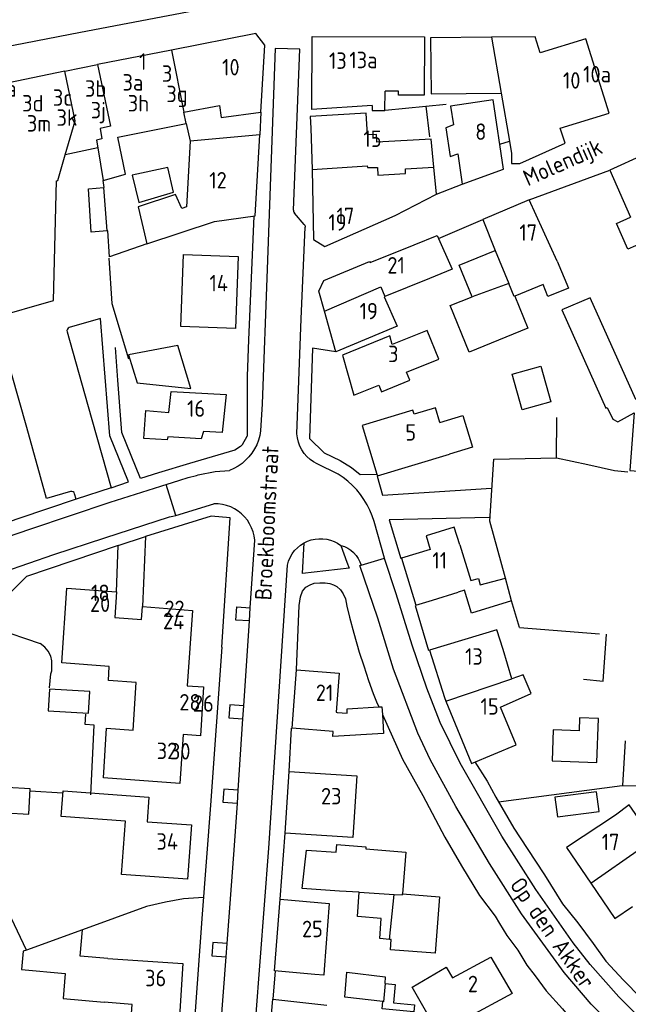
# Model space of a CAD drawing. Header units: metres. Extents: x 233874 to 239264, y 443832 to 448222.
# Tile 66 of 198: x 235907 to 235999, y 444765 to 444914. Entities that reach past the tile are written whole.
import ezdxf

# ---------------------------------------------------------------- set-up
doc = ezdxf.new("R2010")
doc.units = ezdxf.units.M
doc.header["$MEASUREMENT"] = 0
for name, color, linetype in [('BIJGEBOUW', 4, 'Continuous'), ('DAKRAND', 4, 'Continuous'), ('DAKRAND-BYG', 4, 'Continuous'), ('HEG', 253, 'Continuous'), ('HOOFDGEBOUW', 4, 'Continuous'), ('HUISNUMMER', 253, 'Continuous'), ('KANTVERH', 253, 'Continuous'), ('MUUR', 253, 'Continuous'), ('OVERVBOUW', 253, 'Continuous'), ('RASTER', 253, 'Continuous'), ('STRAATNAAM', 253, 'Continuous'), ('TUSSENMUUR', 253, 'Continuous')]:
    doc.layers.add(name, color=color, linetype=linetype)
doc.styles.get("Standard").update_dxf_attribs({"font": 'iso.shx'})

msp = doc.modelspace()

# ---------------------------------------------------------------- linework, layer by layer
at = {"layer": 'BIJGEBOUW'}
msp.add_line((235961.51, 444777.65), (235957.92, 444777.92), dxfattribs=at)
for points in [[(235932.61, 444858.16), (235930.62, 444864.66), (235923.11, 444863.28), (235924.42, 444858.99), (235932.61, 444858.16)], [(235994.61, 444793.87), (235994.23, 444796.85), (235987.9, 444796.05), (235988.28, 444793.07), (235994.61, 444793.87)], [(235955.15, 444781.79), (235949.5, 444782.17), (235950.16, 444788.03), (235954.68, 444787.69), (235954.77, 444788.87), (235959.18, 444788.53), (235959.16, 444788.2)]]:
    msp.add_lwpolyline(points, dxfattribs=at)
at = {"layer": 'DAKRAND'}
for p, q in [((235931.89, 444898.42), (235932.51, 444895.74)), ((235981.31, 444825.89), (235980.37, 444829.35)), ((235981.31, 444825.89), (235975.22, 444824.02)), ((235981.36, 444814.03), (235980.02, 444818.51)), ((235916.11, 444775.91), (235907.64, 444772.84))]:
    msp.add_line(p, q, dxfattribs=at)
for points in [[(235960.11, 444901.16), (235960.11, 444900.39), (235962.08, 444900.38), (235962.09, 444903.33)], [(235924.7, 444886.42), (235929.95, 444887.99), (235929.11, 444891.72), (235923.7, 444890.56), (235924.7, 444886.42)], [(235919.37, 444888.68), (235919.42, 444888.69), (235919.28, 444889.77)], [(235919.87, 444882.09), (235917.46, 444881.9), (235917.06, 444888.49), (235919.37, 444888.68)], [(235925.92, 444880.13), (235920.22, 444878.17), (235919.99, 444882.09), (235919.87, 444882.09)], [(236003.26, 444878.25), (236002.36, 444877.86), (236001.28, 444880.34), (235998.97, 444879.33), (235997.27, 444883.22)], [(235975.31, 444872.1), (235973.36, 444876.88), (235978.84, 444879.1)], [(235988.23, 444877.51), (235989.96, 444873.4), (235986.84, 444872.14), (235986.11, 444873.93), (235981.81, 444872.18)], [(235981.81, 444872.18), (235983.79, 444867.31), (235974.85, 444863.67), (235971.97, 444870.75), (235975.31, 444872.1)], [(235970.4, 444852.97), (235973.92, 444854.03), (235975.38, 444849.22), (235971.86, 444848.16)], [(235973.43, 444834.41), (235975.11, 444828.97), (235976.29, 444829.3), (235976.56, 444828.31), (235980.37, 444829.35)], [(235961.68, 444808.63), (235961.86, 444805.74), (235954.17, 444805.27), (235954.23, 444806.05)], [(235954.83, 444808.95), (235956.35, 444808.83), (235956.31, 444809.47), (235961.16, 444809.77)], [(235961.16, 444809.77), (235961.61, 444809.79), (235961.68, 444808.63)], [(235922.65, 444792.39), (235912.88, 444793.1), (235913.17, 444797.03), (235926.23, 444796.08), (235925.96, 444792.33)], [(236000.88, 444788.24), (236000.85, 444788.27), (236002.82, 444789.65), (235999.15, 444794.9), (235997.12, 444793.35)], [(235919.99, 444771.53), (235915.76, 444771.9), (235916.11, 444775.91)], [(235907.64, 444772.84), (235907.13, 444772.65), (235906.88, 444769.88), (235913.52, 444769.29), (235913.18, 444765.48), (235919.4, 444764.93)], [(235968.42, 444763.28), (235966.22, 444767.21), (235971.36, 444770.21), (235972.34, 444768.59)]]:
    msp.add_lwpolyline(points, dxfattribs=at)
at = {"layer": 'DAKRAND-BYG'}
for p, q in [((235958.15, 444781.61), (235955.15, 444781.79)), ((235957.92, 444777.92), (235958.15, 444781.61)), ((235956, 444765.65), (235956.3, 444769.46)), ((235961.77, 444765), (235956, 444765.65))]:
    msp.add_line(p, q, dxfattribs=at)
for points in [[(236006.9, 444845.08), (236007.92, 444855.74), (236000.17, 444856.48), (235993.24, 444871.93), (235988.96, 444870.12), (235995.64, 444855.16), (235995.85, 444855.25), (235996.69, 444853.48), (235997.43, 444853.09), (235999.92, 444854.43), (235999.27, 444845.71), (236006.9, 444845.08)], [(235982.93, 444854.93), (235981.41, 444860.31), (235985.73, 444861.53), (235987.25, 444856.15), (235982.93, 444854.93)], [(235917.24, 444812.1), (235911.11, 444812.48), (235910.9, 444809.2), (235917.04, 444808.82), (235917.24, 444812.1)], [(235994.26, 444801.31), (235994.53, 444808.03), (235991.64, 444808.14), (235991.56, 444806.16), (235987.63, 444806.31), (235987.45, 444801.58), (235994.26, 444801.31)], [(235904.71, 444797.55), (235904.47, 444793.69), (235907.96, 444793.47), (235908.2, 444797.33), (235904.71, 444797.55)], [(235959.16, 444788.2), (235965.23, 444787.73), (235964.74, 444781.36)], [(235964.74, 444781.36), (235970.37, 444780.93), (235969.72, 444772.34), (235962.9, 444772.86), (235963.02, 444774.43), (235962.78, 444774.45)], [(235962.78, 444774.45), (235961.28, 444774.57), (235961.51, 444777.65)], [(235956.3, 444769.46), (235962.13, 444768.76), (235962.04, 444767.76), (235962.12, 444767.75)], [(235962.12, 444767.75), (235963.63, 444767.61), (235963.37, 444764.8), (235966.57, 444764.51), (235966.47, 444763.46), (235961.67, 444763.9), (235961.77, 444765)]]:
    msp.add_lwpolyline(points, dxfattribs=at)
at = {"layer": 'HEG'}
for points in [[(235980.37, 444829.35), (235978, 444838.01), (235978.62, 444847.39), (235988.14, 444847.61), (235988.16, 444853.74)], [(235982.49, 444821.83), (235981.45, 444825.39), (235981.31, 444825.89)], [(235907.64, 444772.84), (235902.07, 444784.44), (235903.8, 444784.75), (235904.3, 444793.03)], [(235934.49, 444780.8), (235931.47, 444780.64), (235928.73, 444780.1), (235925.85, 444779.45), (235916.11, 444775.91)]]:
    msp.add_lwpolyline(points, dxfattribs=at)
at = {"layer": 'HOOFDGEBOUW'}
for p, q in [((235942.46, 444912.09), (235929.64, 444909.57)), ((235929.64, 444909.57), (235918.4, 444907.36)), ((235915.03, 444898.81), (235913.44, 444906.38)), ((235931.89, 444898.42), (235931.54, 444900.16)), ((235913.51, 444893.67), (235915.03, 444898.81)), ((235943.07, 444896.67), (235932.51, 444895.74)), ((235969.49, 444891.79), (235969.09, 444896.05)), ((235918.45, 444894.73), (235919.28, 444889.77)), ((235951.04, 444891.45), (235951.04, 444891.42)), ((235997.27, 444883.22), (235999.37, 444884.17)), ((235968.82, 444874.86), (235962.05, 444872.11)), ((235954.6, 444863.73), (235952.88, 444869.89)), ((235969.31, 444826.01), (235973.18, 444827.2)), ((235974.14, 444827.5), (235973.18, 444827.2)), ((235975.22, 444824.02), (235974.14, 444827.5)), ((235925.96, 444792.33), (235932.67, 444791.84)), ((235993.33, 444783), (235997.01, 444777.61)), ((235953.61, 444779.9), (235952.83, 444769.88)), ((235997.01, 444777.61), (235999.69, 444779.45))]:
    msp.add_line(p, q, dxfattribs=at)
for points in [[(235943.2, 444900.13), (235943.85, 444910.34), (235942.46, 444912.09)], [(235960.11, 444901.16), (235950.96, 444900.56), (235951, 444911.64), (235968.08, 444911.58), (235968.05, 444902.71), (235964.14, 444902.73), (235964.14, 444903.32), (235962.09, 444903.33)], [(235978.28, 444911.52), (235969.01, 444911.44), (235969.08, 444902.91), (235979.75, 444903)], [(235996.11, 444899.97), (235992.6, 444911.28), (235985.67, 444909.13), (235984.91, 444911.57), (235978.28, 444911.52)], [(235918.4, 444907.36), (235920.37, 444898), (235918.79, 444897.65), (235919.07, 444896.07), (235918.26, 444895.89), (235918.45, 444894.73)], [(235913.44, 444906.38), (235891.51, 444901.79), (235894.23, 444892.04)], [(235979.75, 444903), (235979.75, 444903), (235980.97, 444895.73)], [(235980.08, 444891.49), (235978.51, 444902.03), (235972.04, 444901.07), (235972.47, 444898.19), (235971.31, 444897.77), (235971.97, 444893.38), (235973.13, 444893.8), (235973.81, 444889.2), (235980.08, 444891.49)], [(235931.54, 444900.16), (235936.92, 444901.14), (235937.2, 444899.33), (235943.2, 444900.13)], [(235969.09, 444896.05), (235960.84, 444895.56), (235960.77, 444896.76), (235959.4, 444896.68), (235959.2, 444899.98), (235950.73, 444899.48), (235950.83, 444897.69), (235951.04, 444891.45)], [(235981.32, 444892.36), (235982.57, 444892.33), (235989.43, 444895.42), (235988.68, 444897.71), (235996.11, 444899.97)], [(235925.92, 444880.13), (235936.19, 444883.52), (235942.37, 444884.37), (235943.07, 444896.67)], [(235980.97, 444895.73), (235981.28, 444893.87), (235981.32, 444892.36)], [(235912.16, 444889.72), (235912.36, 444889.77), (235913.51, 444893.67)], [(236001.36, 444893.66), (235996.25, 444891.32), (235999.37, 444884.17)], [(235951.04, 444891.42), (235951.22, 444880.79), (235952.95, 444879.71), (235963.63, 444884.44), (235969.88, 444887.66), (235969.49, 444891.79)], [(235897.98, 444886.79), (235897.36, 444886.65), (235902.51, 444868.9), (235911.73, 444871.51), (235912.16, 444889.72)], [(235988.23, 444877.51), (235983.96, 444886.84), (235976.92, 444883.82), (235978.84, 444879.1)], [(235959.75, 444877.43), (235959.81, 444877.29), (235966.5, 444880), (235970, 444881.42), (235972.29, 444876.27), (235968.82, 444874.86)], [(235939.78, 444878.22), (235939.38, 444867.29), (235931.06, 444867.59), (235931.46, 444878.53), (235939.78, 444878.22)], [(235952.88, 444869.89), (235952.04, 444872.92), (235952.77, 444874.56), (235959.75, 444877.43)], [(235962.05, 444872.11), (235961.94, 444872.07), (235963.93, 444867.61), (235954.6, 444863.73)], [(235970.27, 444862.59), (235968.5, 444866.98), (235963.18, 444864.83), (235962.81, 444866.13), (235955.62, 444863.23), (235957.36, 444857.13), (235961.14, 444858.66), (235961.55, 444857.66), (235965.86, 444859.4), (235965.37, 444860.62), (235970.27, 444862.59)], [(235937.94, 444857.23), (235937.33, 444851.45), (235934.49, 444851.62), (235934.17, 444850.51), (235929.1, 444850.8), (235928.97, 444850.36), (235925.46, 444850.57), (235925.76, 444854.8), (235929.26, 444854.5), (235929.61, 444857.72), (235937.94, 444857.23)], [(235970.4, 444852.97), (235969.73, 444855.2), (235966.53, 444854.23), (235966.33, 444854.88), (235958.62, 444852.55), (235960.86, 444845.15)], [(235960.86, 444845.15), (235960.95, 444844.86), (235971.86, 444848.16)], [(235973.43, 444834.41), (235972.6, 444837.1), (235968.32, 444835.78), (235968.95, 444833.71), (235964.59, 444832.36), (235966.79, 444825.23), (235969.31, 444826.01)], [(235934.53, 444812.82), (235934.05, 444805.4), (235931.43, 444805.59), (235930.94, 444798.12), (235919.3, 444798.98), (235919.8, 444806.54), (235923.83, 444806.24), (235924.3, 444813.46), (235920.07, 444813.78), (235920.2, 444815.92), (235912.98, 444816.46), (235913.73, 444827.84), (235921.32, 444827.28), (235921.06, 444823.34), (235925.1, 444823.04), (235925.23, 444825.01), (235932.86, 444824.44), (235932.02, 444813), (235934.53, 444812.82)], [(235980.02, 444818.51), (235979.09, 444821.46), (235968.83, 444818.4), (235971.1, 444811.2), (235971.33, 444810.64)], [(235954.23, 444806.05), (235947.96, 444806.54), (235948.66, 444815.39)], [(235948.66, 444815.39), (235955.11, 444814.88), (235954.64, 444808.97), (235954.83, 444808.95)], [(235971.33, 444810.64), (235975.22, 444801.2), (235982, 444804), (235979.63, 444809.72), (235984.27, 444811.8), (235983.08, 444814.63), (235981.36, 444814.03)], [(235957.8, 444799.32), (235957.22, 444789.95), (235946.92, 444790.59), (235947.5, 444799.96), (235957.8, 444799.32)], [(235932.67, 444791.84), (235932.07, 444783.58), (235922.07, 444784.31), (235922.65, 444792.39)], [(235997.12, 444793.35), (235989.64, 444788.39), (235993.33, 444783)], [(235951.4, 444769.13), (235945.32, 444769.68), (235946.17, 444780.58), (235953.61, 444779.9)], [(235919.99, 444771.53), (235931.38, 444770.78), (235930.84, 444762.72), (235923.58, 444763.2), (235923.7, 444764.55), (235919.4, 444764.93)], [(235972.34, 444768.59), (235978.18, 444771.74), (235981.39, 444766.24)], [(235952.83, 444769.88), (235952.77, 444769), (235951.4, 444769.13)], [(235951.41, 444755.05), (235944.17, 444755.69), (235945.03, 444765.37), (235953.23, 444764.44)], [(235981.39, 444766.24), (235974.45, 444762.5), (235968.42, 444763.28)]]:
    msp.add_lwpolyline(points, dxfattribs=at)
at = {"layer": 'KANTVERH'}
for p, q in [((235943.2, 444900.13), (235943.07, 444896.67)), ((235979.52, 444895.28), (235980.97, 444895.73)), ((235983.96, 444886.84), (235996.25, 444891.32)), ((235969.88, 444887.66), (235973.81, 444889.2)), ((235949.81, 444883.07), (235948.32, 444884.81)), ((235970.22, 444880.94), (235976.92, 444883.82)), ((235941.14, 444860.02), (235941.13, 444850.91)), ((235940.45, 444849.66), (235941.13, 444850.91)), ((235954.98, 444845.15), (235951.79, 444846.69)), ((235930.91, 444844.21), (235932.17, 444844.61)), ((235932.17, 444844.61), (235933.44, 444844.95)), ((235933.44, 444844.95), (235933.71, 444845.01)), ((235933.71, 444845.01), (235936.29, 444845.52)), ((235936.29, 444845.52), (235938.46, 444845.71)), ((235962.03, 444832.35), (235960.44, 444837.93)), ((235941.61, 444824.82), (235942.29, 444835.1)), ((235949.78, 444834.69), (235949.78, 444834.71)), ((235958.27, 444831.26), (235958.45, 444831.31)), ((235958.45, 444831.31), (235962.03, 444832.35)), ((235966.64, 444825.19), (235968.67, 444818.35)), ((235941.48, 444822.83), (235941.61, 444824.82)), ((235940.63, 444809.94), (235941.48, 444822.83)), ((235940.5, 444807.95), (235940.63, 444809.94)), ((235939.79, 444797.12), (235940.5, 444807.95)), ((235947.5, 444799.96), (235947.89, 444806.55)), ((235908.18, 444797.03), (235913.11, 444796.7)), ((235939.66, 444795.13), (235939.79, 444797.12)), ((235946.17, 444780.58), (235946.92, 444790.59)), ((235937.94, 444771.82), (235938.09, 444773.81)), ((235936.48, 444752.74), (235937.94, 444771.82)), ((235945.09, 444765.36), (235945.44, 444769.67))]:
    msp.add_line(p, q, dxfattribs=at)
for points in [[(235849.27, 444899.52), (235878.71, 444905.12), (235915.82, 444912.28), (235936.34, 444916.21), (235935.21, 444922.12), (235915.19, 444918.3), (235868.32, 444909.32)], [(235948.18, 444885.23), (235949.12, 444909.7), (235945.41, 444909.83), (235944.18, 444876.27), (235943.41, 444855.83), (235943.18, 444851.71)], [(235948.18, 444885.23), (235948.19, 444885.08), (235948.24, 444884.94), (235948.32, 444884.81)], [(235942.14, 444884.34), (235941.33, 444865.53), (235941.14, 444860.02)], [(235948.7, 444851.28), (235949.36, 444868.72), (235949.95, 444882.66)], [(235949.81, 444883.07), (235949.89, 444882.95), (235949.94, 444882.81), (235949.95, 444882.66)], [(235914.33, 444842.49), (235910.64, 444841.44), (235907.67, 444852.23), (235902.86, 444869)], [(235923.14, 444843.96), (235920.28, 444850.94), (235918.85, 444868.77), (235914.13, 444867.41)], [(235914.13, 444867.41), (235913.96, 444867.32), (235913.83, 444867.17), (235913.77, 444866.98), (235913.79, 444866.78)], [(235913.79, 444866.78), (235916.88, 444855.76), (235920.46, 444843.08), (235923.14, 444843.96)], [(235940.45, 444849.66), (235940.11, 444849.34), (235939.28, 444848.77), (235932.37, 444846.74), (235927.67, 444845.35), (235924.93, 444844.5), (235922.11, 444851.46), (235921.51, 444859.41), (235921.14, 444864.39)], [(235954.6, 444863.73), (235951.06, 444864.26), (235950.63, 444850.56), (235952.82, 444848.39), (235955.28, 444847.2), (235957.01, 444846.13), (235958.33, 444845.11), (235960.86, 444845.15)], [(235943.18, 444851.71), (235943.05, 444850.99), (235942.86, 444850.29), (235942.59, 444849.61), (235942.26, 444848.97), (235941.87, 444848.35), (235941.42, 444847.78), (235940.91, 444847.25), (235940.36, 444846.78), (235939.76, 444846.36), (235939.13, 444846), (235938.46, 444845.71)], [(235951.79, 444846.69), (235951.22, 444847), (235950.7, 444847.37), (235950.22, 444847.81), (235949.8, 444848.3), (235949.43, 444848.83), (235949.14, 444849.41), (235948.92, 444850.01), (235948.77, 444850.64), (235948.7, 444851.28)], [(235960.44, 444837.93), (235960.14, 444838.81), (235959.79, 444839.66), (235959.37, 444840.48), (235958.89, 444841.28), (235958.36, 444842.03), (235957.78, 444842.75), (235957.14, 444843.42), (235956.46, 444844.05), (235955.74, 444844.63), (235954.98, 444845.15)], [(235960.89, 444844.84), (235961.7, 444841.93), (235978.25, 444843.01)], [(235863.29, 444823.42), (235863.71, 444822.25), (235864.89, 444821.84), (235866.99, 444822.56), (235867.97, 444822.83), (235877.19, 444826.04), (235887.33, 444829.58), (235897.31, 444833.06), (235908.29, 444836.82), (235920.35, 444840.86), (235928.02, 444843.3), (235928.48, 444843.46), (235928.84, 444843.57)], [(235920.46, 444843.08), (235915.16, 444841.35), (235914.94, 444842.16)], [(235930.33, 444838.88), (235928.84, 444843.57), (235930.91, 444844.21)], [(235914.94, 444842.16), (235914.85, 444842.33), (235914.71, 444842.45), (235914.52, 444842.51), (235914.33, 444842.49)], [(235915.16, 444841.35), (235906.48, 444838.4), (235894.09, 444834.13), (235882.62, 444830.13), (235863.29, 444823.42), (235859.86, 444832.64)], [(235895.25, 444827.22), (235904.16, 444830.3), (235911.77, 444832.92), (235919.51, 444835.48), (235929.37, 444838.65), (235929.86, 444838.75), (235930.33, 444838.88), (235936.07, 444840.63)], [(235942.29, 444835.1), (235942.2, 444835.75), (235942.04, 444836.39), (235941.82, 444837), (235941.52, 444837.59), (235941.17, 444838.14), (235940.76, 444838.65), (235940.29, 444839.11), (235939.78, 444839.52), (235939.22, 444839.87), (235938.64, 444840.16), (235938.02, 444840.38), (235937.38, 444840.53), (235936.73, 444840.61), (235936.07, 444840.63)], [(235937.3, 444818.83), (235938.57, 444838.51), (235935.65, 444838.75), (235925.72, 444835.65), (235925.23, 444825.01)], [(235977.89, 444838.57), (235962.72, 444838.2), (235964.48, 444832.33)], [(235921.32, 444827.28), (235921.56, 444834.3), (235925.72, 444835.65)], [(235921.56, 444834.3), (235907.62, 444829.61), (235905, 444826.96), (235902.8, 444821.72), (235909.69, 444819.43)], [(235947.25, 444831.33), (235947.42, 444831.92), (235947.67, 444832.49), (235947.98, 444833.02), (235948.35, 444833.52), (235948.78, 444833.96), (235949.26, 444834.36), (235949.78, 444834.69)], [(235956.65, 444830.87), (235949.53, 444830.04), (235949.78, 444834.69)], [(235949.78, 444834.69), (235950.31, 444834.95), (235950.87, 444835.14), (235951.45, 444835.27), (235952.04, 444835.33), (235952.64, 444835.32), (235953.23, 444835.25), (235953.8, 444835.1), (235954.36, 444834.9), (235954.89, 444834.63), (235955.38, 444834.3)], [(235955.38, 444834.3), (235955.91, 444834.13), (235956.42, 444833.89), (235956.89, 444833.58), (235957.32, 444833.22), (235957.69, 444832.8), (235958.01, 444832.34), (235958.27, 444831.84), (235958.45, 444831.31)], [(235955.38, 444834.3), (235956.28, 444831.76), (235956.64, 444830.87)], [(235932.8, 444629.08), (235932.83, 444630.28), (235934.88, 444657.34), (235938.51, 444709.45), (235941.13, 444745.29), (235944.42, 444788.33), (235947.25, 444831.33)], [(236073.72, 444716.03), (236063.02, 444721.14), (236053.29, 444725.69), (236043.91, 444730.31), (236028.51, 444738.48), (236021.07, 444742.76), (236013.99, 444747.19), (236007.72, 444751.47), (236002.82, 444755.36), (235993.38, 444764.63), (235989.32, 444769.4), (235982.84, 444778.33), (235977.95, 444785.97), (235972.84, 444794.62), (235968.93, 444801.79), (235967.08, 444805.8), (235963.38, 444815.52), (235960.98, 444823.25), (235958.27, 444831.26)], [(236081.4, 444715.71), (236081.37, 444715.73), (236079.87, 444717.32), (236063.07, 444725.32), (236048.49, 444732.26), (236039.94, 444736.61), (236030.82, 444741.59), (236022.6, 444746.28), (236016.97, 444749.78), (236011.35, 444753.57), (236006.94, 444756.91), (236002.99, 444760.38), (235997.61, 444765.72), (235993.23, 444770.64), (235990.66, 444773.92), (235985.01, 444782.02), (235979.84, 444790.15), (235973.52, 444801.21), (235970.46, 444807.41), (235968.44, 444812.64), (235966.21, 444819.17), (235963.79, 444826.93), (235962.03, 444832.34), (235962.03, 444832.35)], [(235948.66, 444815.39), (235949.06, 444825.18), (235949.25, 444826.51), (235949.56, 444827.38), (235950.04, 444827.95), (235950.69, 444828.34), (235951.31, 444828.6), (235952.19, 444828.65), (235953.01, 444828.65), (235953.69, 444828.54), (235954.25, 444828.32), (235954.76, 444828.06), (235955.3, 444827.58), (235955.72, 444826.93), (235956.06, 444826.17), (235956.29, 444825.1), (235956.71, 444823.43), (235957.36, 444820.97), (235958.18, 444818.09), (235958.89, 444816), (235959.59, 444813.8), (235960.27, 444811.8), (235960.78, 444810.53), (235961.16, 444809.77)], [(235941.48, 444822.83), (235939.41, 444822.97), (235939.55, 444824.97), (235941.61, 444824.82)], [(235911.13, 444812.69), (235911.33, 444814.78), (235911.47, 444815.26), (235911.47, 444816.08), (235911.47, 444816.78), (235911.33, 444817.46), (235910.93, 444818.25), (235910.42, 444818.87), (235909.69, 444819.43)], [(235937.3, 444818.83), (235935.59, 444794.84), (235934.3, 444778.29), (235931.68, 444741.75)], [(235940.63, 444809.94), (235938.5, 444810.09), (235938.36, 444808.1), (235940.5, 444807.95)], [(235917.39, 444796.42), (235917.91, 444806.98), (235916.53, 444807.1), (235916.64, 444808.65)], [(235961.68, 444808.63), (235964.74, 444801.86), (235967.84, 444796.29), (235971.18, 444789.97), (235973.72, 444785.62), (235976.43, 444781.13), (235978.83, 444777.97), (235979.48, 444776.89), (235980.61, 444775.03)], [(235975.71, 444801.41), (235977.59, 444798.5), (235978.92, 444796.04), (235981.63, 444791.35), (235983.66, 444788.28), (235986.32, 444784.24), (235989.03, 444779.86), (235991.35, 444776.98), (235993.69, 444773.82), (235995.64, 444771.16), (235998.3, 444768.26), (236000.92, 444765.55), (236003.04, 444763.43), (236004.88, 444761.54), (236007.59, 444759.31), (236010.11, 444757.22), (236013.41, 444754.76), (236016.6, 444752.76), (236020.05, 444750.5), (236024.14, 444747.99)], [(235939.79, 444797.12), (235937.59, 444797.28), (235937.45, 444795.28), (235939.66, 444795.13)], [(235938.09, 444773.81), (235939.23, 444788.7), (235939.66, 444795.13)], [(235980.61, 444775.03), (235982.25, 444772.83), (235983.64, 444770.54), (235984.88, 444768.9), (235986.55, 444766.64), (235989.04, 444763.88), (235990.84, 444761.72), (235994.33, 444758.07), (235997.61, 444754.86), (236002.31, 444750.72)], [(235938.09, 444773.81), (235935.94, 444773.96), (235935.8, 444771.97), (235937.94, 444771.82)]]:
    msp.add_lwpolyline(points, dxfattribs=at)
at = {"layer": 'MUUR'}
msp.add_line((235968.27, 444901.04), (235971.37, 444901.33), dxfattribs=at)
for points in [[(235962.11, 444900.45), (235968.27, 444901.04), (235968.86, 444896.41)], [(235920.12, 444877.93), (235920.58, 444871.09), (235923.12, 444862.65)]]:
    msp.add_lwpolyline(points, dxfattribs=at)
at = {"layer": 'OVERVBOUW'}
for p, q in [((235913.44, 444906.38), (235918.4, 444907.36)), ((235918.45, 444894.73), (235913.51, 444893.67))]:
    msp.add_line(p, q, dxfattribs=at)
at = {"layer": 'RASTER'}
for p, q in [((235982.49, 444821.83), (235994.67, 444820.9)), ((235998.2, 444797.85), (235998.6, 444804.63))]:
    msp.add_line(p, q, dxfattribs=at)
for points in [[(235988.14, 444847.62), (235992.88, 444846.6), (235996.95, 444845.67), (235998.98, 444845.5)], [(235992.24, 444814.01), (235995.21, 444813.67), (235995.75, 444820.83)], [(235979.33, 444795.34), (235998.09, 444797.85), (236007.02, 444797.63), (236017.33, 444784.53)]]:
    msp.add_lwpolyline(points, dxfattribs=at)
at = {"layer": 'TUSSENMUUR'}
for p, q in [((235978.28, 444911.52), (235979.75, 444903)), ((235929.64, 444909.57), (235931.54, 444900.16)), ((235951.04, 444891.42), (235951.04, 444891.45)), ((235919.87, 444882.09), (235919.37, 444888.68)), ((235978.84, 444879.1), (235980.88, 444874.12)), ((235980.88, 444874.12), (235975.31, 444872.1)), ((235971.33, 444810.64), (235981.36, 444814.03)), ((235993.33, 444783), (236000.88, 444788.24)), ((235958.15, 444781.61), (235963.46, 444781.28)), ((235962.78, 444774.45), (235963.46, 444781.28)), ((235963.46, 444781.28), (235964.73, 444781.2)), ((235964.73, 444781.2), (235964.74, 444781.36))]:
    msp.add_line(p, q, dxfattribs=at)
for points in [[(235919.28, 444889.77), (235922.65, 444890.72), (235921.51, 444896.33), (235931.89, 444898.42)], [(235932.51, 444895.74), (235931.94, 444885.73), (235931.21, 444885.49), (235930.26, 444887.63), (235924.57, 444885.75), (235925.92, 444880.13)], [(235951.04, 444891.42), (235959.36, 444891.98), (235959.41, 444891.71), (235960.95, 444891.71), (235961, 444890.55), (235965.18, 444890.83), (235965.21, 444891.51), (235969.49, 444891.79)], [(235952.88, 444869.89), (235961.45, 444873.59), (235962.05, 444872.11)], [(235981.81, 444872.18), (235981.68, 444872.13), (235980.88, 444874.12)], [(235962.12, 444767.75), (235961.84, 444764.99), (235961.77, 444765)]]:
    msp.add_lwpolyline(points, dxfattribs=at)

# ---------------------------------------------------------------- texts
at = {"layer": 'HUISNUMMER'}
for s, p in [('1', (235924.73, 444906.58)), ('13', (235953.56, 444906.71)), ('13a', (235956.66, 444906.81)), ('10', (235937.33, 444905.72)), ('3a', (235922.21, 444903.41)), ('3', (235928.19, 444904.75)), ('10', (235989.11, 444903.71)), ('10a', (235992.17, 444904.65)), ('1a', (235903.4, 444902.5)), ('3b', (235916.51, 444902.48)), ('3d', (235906.96, 444900.24)), ('3c', (235911.63, 444901.1)), ('3h', (235923.01, 444900.24)), ('3g', (235928.87, 444901.66)), ('3j', (235917.39, 444899.19)), ('3k', (235912.19, 444898.06)), ('3m', (235907.68, 444897.18)), ('8', (235975.79, 444895.92)), ('15', (235958.8, 444894.85)), ('12', (235935.38, 444888.54)), ('17', (235954.72, 444883.13)), ('19', (235953.47, 444882.14)), ('17', (235982.49, 444880.59)), ('21', (235962.44, 444875.62)), ('14', (235935.42, 444872.91)), ('19', (235958.22, 444868.66)), ('3', (235962.55, 444862.16)), ('16', (235932.01, 444853.86)), ('5', (235965.17, 444850.23)), ('11', (235969.27, 444830.79)), ('18', (235917.43, 444825.86)), ('20', (235917.27, 444824.2)), ('22', (235928.57, 444823.43)), ('24', (235928.35, 444821.57)), ('13', (235974.25, 444816.18)), ('21', (235951.57, 444810.68)), ('28', (235930.84, 444809.23)), ('26', (235932.91, 444809.05)), ('15', (235976.59, 444808.6)), ('32', (235927.41, 444801.85)), ('30', (235929.42, 444801.78)), ('23', (235952.36, 444794.96)), ('34', (235927.37, 444788.08)), ('17', (235995, 444788)), ('25', (235949.47, 444774.79)), ('36', (235925.64, 444767.33)), ('2', (235974.67, 444766.43))]:
    msp.add_text(s, height=2.5, dxfattribs=at).set_placement(p)
at = {"layer": 'STRAATNAAM'}
for s, rotation, p in [('Molendijk', 23.8985, (235983.78, 444888.83)), ('Broekboomstraat', 87.2464, (235944.81, 444825.93)), ('Op den Akker', 304.7386, (235980.92, 444782.76))]:
    msp.add_text(s, height=2.5, rotation=rotation, dxfattribs=at).set_placement(p)

doc.saveas('drawing.dxf')
